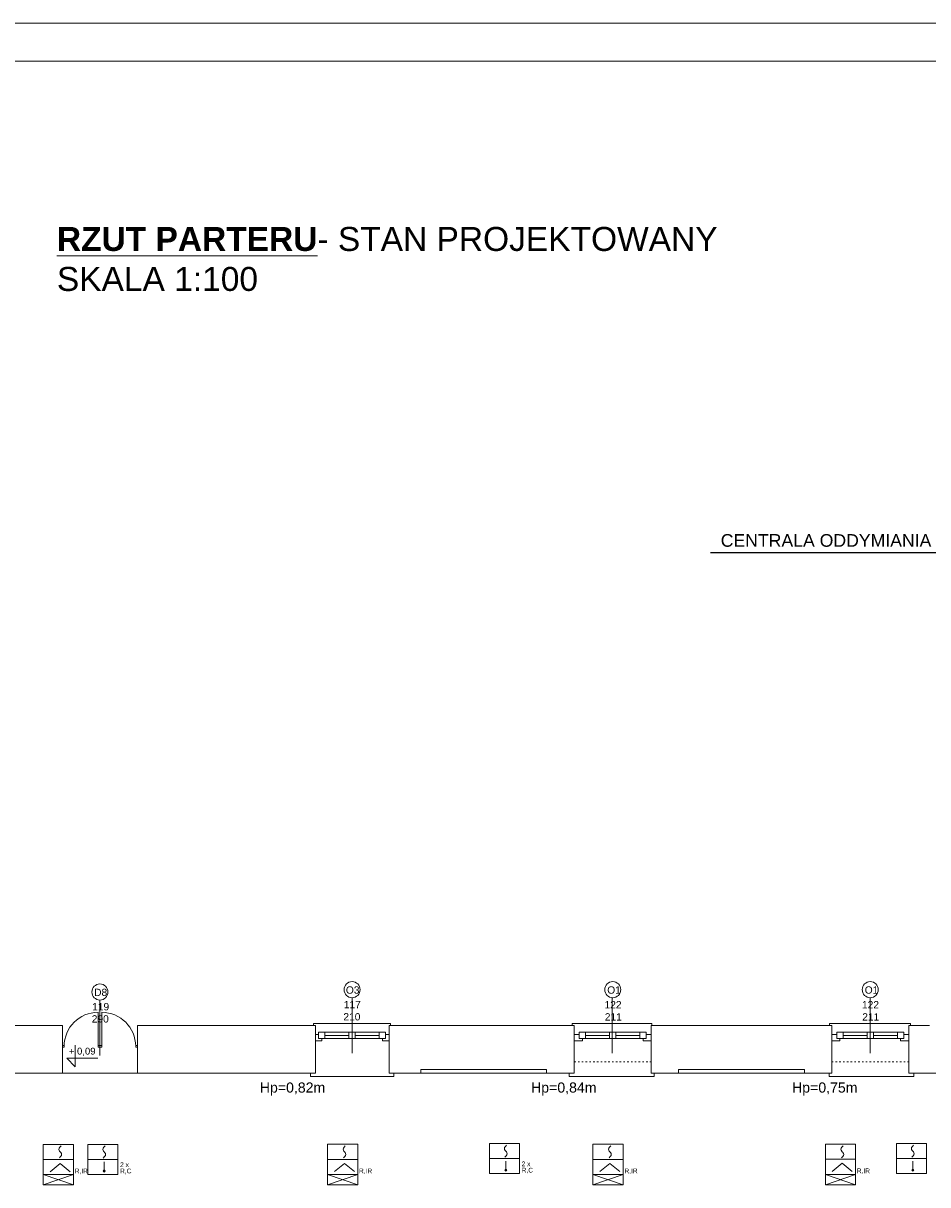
# Model space of a CAD drawing. Header units: centimetres. Extents: x 74437 to 92332, y -37016 to -3432.
# Tile 7 of 49: x 76563 to 77996, y -30092 to -28252. Entities that reach past the tile are written whole.
import ezdxf

# ---------------------------------------------------------------- set-up
doc = ezdxf.new("R2010")
doc.units = ezdxf.units.CM
doc.header["$LTSCALE"] = 0.02
doc.linetypes.add('ACAD_ISO03W100', pattern=[30, 12, -18])
doc.layers.get('0').update_dxf_attribs({"color": 8, "lineweight": 13})
doc.layers.add('_pk_opis legenda', color=7, linetype='Continuous')
for name, color, linetype, lineweight in [('_pk_tabelka', 7, 'Continuous', 15), ('Linia SSP', 7, 'Continuous', 35), ('LINIE PRZEKROJOWE', 8, 'Continuous', 13), ('OPISY', 8, 'Continuous', 13), ('stolarka', 8, 'Continuous', 13), ('WIDOK', 8, 'Continuous', 13)]:
    doc.layers.add(name, color=color, linetype=linetype, lineweight=lineweight)
doc.styles.add('ARCH. STANDARD', font='arial.ttf')
doc.styles.get("Standard").update_dxf_attribs({"font": 'arial.ttf', "height": 12})

# ---------------------------------------------------------------- blocks, each defined once
blk = doc.blocks.new('*U3')
at = {"layer": 'stolarka', "transparency": 33554684}
blk.add_lwpolyline([(5, 0), (5, 95)], dxfattribs=at)
for points in [[(0, 2.5), (0, -2.5), (5, -2.5), (5, 2.5)], [(100, -2.5), (105, -2.5), (105, 2.5), (100, 2.5)]]:
    blk.add_lwpolyline(points, close=True, dxfattribs=at)
blk.add_arc((5, 0), 95, 0, 90, dxfattribs=at)

msp = doc.modelspace()

# ---------------------------------------------------------------- hatches: boundary and pattern name
at = {"layer": 'Linia SSP', "lineweight": 5}
for points in [[(76693, -30070.1, 1), (76689.5, -30070.1, 1)], [(77329.3, -30068.8, 1), (77325.8, -30068.8, 1)], [(77974.2, -30068.8, 1), (77970.7, -30068.8, 1)]]:
    msp.add_hatch(color=256, dxfattribs=at).paths.add_polyline_path(points)

# ---------------------------------------------------------------- linework, layer by layer
for points in [[(77023, -29839.4), (77023, -29836.4), (77145, -29836.4), (77145, -29839.4)], [(77433, -29839.4), (77433, -29836.4), (77559.1, -29836.4), (77559.1, -29839.4)], [(77840.5, -29839.4), (77840.5, -29836.4), (77969, -29836.4), (77969, -29839.4)], [(76625, -29915.4), (76744, -29915.4)], [(77023, -29915.4), (77018, -29915.4), (77018, -29920.4), (77145, -29920.4), (77150, -29920.4), (77150, -29915.4)], [(77433, -29915.4), (77428, -29915.4), (77428, -29920.4), (77555, -29920.4), (77562.9, -29920.4), (77562.9, -29915.4)], [(77844, -29915.4), (77840.2, -29915.4), (77840.2, -29920.4), (77969, -29920.4), (77974, -29920.4), (77974, -29915.4)]]:
    msp.add_lwpolyline(points)
at = {"layer": '_pk_opis legenda'}
msp.add_line((77651.8, -29090.7), (78017.6, -29090.7), dxfattribs=at)
at = {"layer": '_pk_tabelka', "color": 7, "ltscale": 3}
for p, q in [((82865.7, -28252.2), (74455.7, -28252.2)), ((82805.7, -28312.2), (74705.7, -28312.2))]:
    msp.add_line(p, q, dxfattribs=at)
at = {"layer": 'Linia SSP', "linetype": 'Continuous', "lineweight": 5}
for p, q in [((76619.4, -30035.8), (76619.8, -30034.2)), ((76619.8, -30037.4), (76619.4, -30035.8)), ((76619.8, -30034.2), (76621, -30032.4)), ((76620.7, -30038.7), (76619.8, -30037.4)), ((76621, -30039.1), (76620.7, -30038.7)), ((76621, -30032.4), (76622.9, -30030.2)), ((76621.6, -30039.8), (76621, -30039.1)), ((76621.6, -30039.8), (76622.2, -30040.5)), ((76622.2, -30040.5), (76622.5, -30041)), ((76622.5, -30041), (76623.4, -30042.3)), ((76689.1, -30035.8), (76689.5, -30034.2)), ((76689.5, -30037.4), (76689.1, -30035.8)), ((76689.5, -30034.2), (76690.7, -30032.4)), ((76690.4, -30038.8), (76689.5, -30037.4)), ((76690.7, -30039.2), (76690.4, -30038.8)), ((76690.7, -30032.4), (76692.6, -30030.2)), ((76691.3, -30039.9), (76690.7, -30039.2)), ((76691.3, -30039.9), (76691.9, -30040.6)), ((76691.9, -30040.6), (76692.2, -30041.1)), ((76692.2, -30041.1), (76693.1, -30042.4)), ((77069.8, -30035.7), (77070.2, -30034.1)), ((77070.2, -30037.3), (77069.8, -30035.7)), ((77070.2, -30034.1), (77071.3, -30032.3)), ((77071, -30038.6), (77070.2, -30037.3)), ((77071.3, -30039.1), (77071, -30038.6)), ((77071.3, -30032.3), (77073.3, -30030.1)), ((77072, -30039.8), (77071.3, -30039.1)), ((77072, -30039.8), (77072.6, -30040.5)), ((77072.6, -30040.5), (77072.9, -30040.9)), ((77072.9, -30040.9), (77073.8, -30042.3)), ((77325.4, -30034.5), (77325.7, -30032.9)), ((77325.7, -30036.1), (77325.4, -30034.5)), ((77325.7, -30032.9), (77326.9, -30031.2)), ((77326.6, -30037.5), (77325.7, -30036.1)), ((77326.9, -30037.9), (77326.6, -30037.5)), ((77326.9, -30031.2), (77328.9, -30029)), ((77327.5, -30038.6), (77326.9, -30037.9)), ((77327.5, -30038.6), (77328.2, -30039.3)), ((77328.2, -30039.3), (77328.5, -30039.8)), ((77328.5, -30039.8), (77329.3, -30041.1)), ((77329.3, -30041.1), (77329.7, -30042.7)), ((77490.4, -30035.7), (77490.8, -30034.1)), ((77490.8, -30037.3), (77490.4, -30035.7)), ((77490.8, -30034.1), (77491.9, -30032.3)), ((77491.6, -30038.6), (77490.8, -30037.3)), ((77491.9, -30039.1), (77491.6, -30038.6)), ((77491.9, -30032.3), (77493.9, -30030.1)), ((77492.6, -30039.8), (77491.9, -30039.1)), ((77492.6, -30039.8), (77493.2, -30040.4)), ((77493.2, -30040.4), (77493.5, -30040.9)), ((77493.5, -30040.9), (77494.3, -30042.2)), ((77858.6, -30035.6), (77859, -30034)), ((77859, -30037.2), (77858.6, -30035.6)), ((77859, -30034), (77860.1, -30032.2)), ((77859.8, -30038.6), (77859, -30037.2)), ((77860.1, -30039), (77859.8, -30038.6)), ((77860.1, -30032.2), (77862.1, -30030)), ((77860.8, -30039.7), (77860.1, -30039)), ((77860.8, -30039.7), (77861.4, -30040.4)), ((77861.4, -30040.4), (77861.7, -30040.9)), ((77861.7, -30040.9), (77862.6, -30042.2)), ((77970.3, -30034.5), (77970.6, -30032.9)), ((77970.6, -30036.1), (77970.3, -30034.5)), ((77970.6, -30032.9), (77971.8, -30031.2)), ((77971.5, -30037.5), (77970.6, -30036.1)), ((77971.8, -30037.9), (77971.5, -30037.5)), ((77971.8, -30031.2), (77973.8, -30029)), ((77972.4, -30038.6), (77971.8, -30037.9)), ((77972.4, -30038.6), (77973.1, -30039.3)), ((77973.1, -30039.3), (77973.4, -30039.8)), ((77973.4, -30039.8), (77974.2, -30041.1)), ((77974.2, -30041.1), (77974.6, -30042.7)), ((76622.2, -30047.3), (76620.3, -30049.5)), ((76623.4, -30045.5), (76622.2, -30047.3)), ((76623.4, -30042.3), (76623.8, -30043.9)), ((76623.8, -30043.9), (76623.4, -30045.5)), ((76691.9, -30047.4), (76689.9, -30049.6)), ((76693.1, -30045.6), (76691.9, -30047.4)), ((76693.1, -30042.4), (76693.5, -30044)), ((76693.5, -30044), (76693.1, -30045.6)), ((77072.6, -30047.3), (77070.6, -30049.5)), ((77073.8, -30045.5), (77072.6, -30047.3)), ((77073.8, -30042.3), (77074.1, -30043.9)), ((77074.1, -30043.9), (77073.8, -30045.5)), ((77328.2, -30046.1), (77326.2, -30048.3)), ((77329.3, -30044.3), (77328.2, -30046.1)), ((77329.7, -30042.7), (77329.3, -30044.3)), ((77493.2, -30047.2), (77491.2, -30049.4)), ((77494.3, -30045.4), (77493.2, -30047.2)), ((77494.3, -30042.2), (77494.7, -30043.8)), ((77494.7, -30043.8), (77494.3, -30045.4)), ((77861.4, -30047.2), (77859.4, -30049.4)), ((77862.6, -30045.4), (77861.4, -30047.2)), ((77862.6, -30042.2), (77863, -30043.8)), ((77863, -30043.8), (77862.6, -30045.4)), ((77973.1, -30046.1), (77971.1, -30048.3)), ((77974.2, -30044.3), (77973.1, -30046.1)), ((77974.6, -30042.7), (77974.2, -30044.3))]:
    msp.add_line(p, q, dxfattribs=at)
at = {"layer": 'Linia SSP', "lineweight": 5}
for p, q in [((76594.8, -30051.7), (76642.5, -30051.7)), ((76621.6, -30058.1), (76605.8, -30071.2)), ((76637.5, -30071.2), (76621.6, -30058.1)), ((76665.4, -30051.7), (76713.1, -30051.7)), ((76691.3, -30055.6), (76691.3, -30070.1)), ((77045.1, -30051.7), (77092.9, -30051.7)), ((77072, -30058), (77056.1, -30071.1)), ((77087.8, -30071.1), (77072, -30058)), ((77301.7, -30050.5), (77349.4, -30050.5)), ((77327.6, -30054.3), (77327.6, -30068.8)), ((77465.7, -30051.7), (77513.5, -30051.7)), ((77492.6, -30058), (77476.7, -30071.1)), ((77508.4, -30071.1), (77492.6, -30058)), ((77833.9, -30051.6), (77881.7, -30051.6)), ((77860.8, -30057.9), (77844.9, -30071)), ((77876.6, -30071), (77860.8, -30057.9)), ((77946.6, -30050.5), (77994.3, -30050.5)), ((77972.5, -30054.3), (77972.5, -30068.8)), ((76594.8, -30091.9), (76642.5, -30075.6)), ((76594.8, -30075.6), (76642.5, -30091.9)), ((77045.1, -30091.9), (77092.9, -30075.6)), ((77045.1, -30075.6), (77092.9, -30091.9)), ((77465.7, -30091.8), (77513.5, -30075.5)), ((77465.7, -30075.5), (77513.5, -30091.8)), ((77833.9, -30091.8), (77881.7, -30075.5)), ((77833.9, -30075.5), (77881.7, -30091.8))]:
    msp.add_line(p, q, dxfattribs=at)
for points in [[(76594.8, -30027.9), (76642.5, -30027.9), (76642.5, -30075.6), (76594.8, -30075.6)], [(76665.4, -30027.9), (76713.1, -30027.9), (76713.1, -30075.6), (76665.4, -30075.6)], [(77045.1, -30027.8), (77092.9, -30027.8), (77092.9, -30075.6), (77045.1, -30075.6)], [(77301.7, -30026.6), (77349.4, -30026.6), (77349.4, -30074.3), (77301.7, -30074.3)], [(77465.7, -30027.8), (77513.5, -30027.8), (77513.5, -30075.5), (77465.7, -30075.5)], [(77833.9, -30027.7), (77881.7, -30027.7), (77881.7, -30075.5), (77833.9, -30075.5)], [(77946.6, -30026.6), (77994.3, -30026.6), (77994.3, -30074.3), (77946.6, -30074.3)], [(76594.8, -30091.9), (76594.8, -30075.6), (76642.5, -30075.6), (76642.5, -30091.9)], [(77045.1, -30091.9), (77045.1, -30075.6), (77092.9, -30075.6), (77092.9, -30091.9)], [(77465.7, -30091.8), (77465.7, -30075.5), (77513.5, -30075.5), (77513.5, -30091.8)], [(77833.9, -30091.8), (77833.9, -30075.5), (77881.7, -30075.5), (77881.7, -30091.8)]]:
    msp.add_lwpolyline(points, close=True, dxfattribs=at)
for centre in [(76691.3, -30070.1), (77327.6, -30068.8), (77972.5, -30068.8)]:
    msp.add_circle(centre, 1.75, dxfattribs=at)
at = {"layer": 'LINIE PRZEKROJOWE'}
for points in [[(76625, -29839.4), (76548.1, -29839.4), (76527.4, -29829)], [(76625, -29915.4), (76625, -29839.4)], [(76744, -29915.4), (76744, -29839.4)], [(77026, -29839.4), (76744, -29839.4)], [(77026, -29915.4), (77026, -29839.4)], [(77143, -29915.4), (77143, -29839.4)], [(77436, -29839.4), (77143, -29839.4)], [(77436, -29915.4), (77436, -29839.4)], [(77601, -29915.4), (77558, -29915.4), (77558, -29839.4)], [(77844, -29839.4), (77558, -29839.4)], [(77844, -29915.4), (77844, -29839.4)], [(78075, -29915.4), (77966, -29915.4), (77966, -29839.4)], [(77999, -29839.4), (77966, -29839.4)], [(78390, -29917), (78294, -29917), (78294, -29879.4), (78079, -29879.4), (78079, -29915.4), (77966, -29915.4), (77966, -29853.9)], [(77436, -29915.4), (77392, -29915.4), (77392, -29909.4), (77297, -29909.4), (77297, -29909.4), (77277, -29909.4), (77277, -29909.4), (77193, -29909.4), (77193, -29915.4)], [(77436, -29915.4), (77392, -29915.4), (77392, -29909.4), (77193, -29909.4), (77193, -29915.4)], [(77844, -29915.4), (77801, -29915.4), (77801, -29909.4), (77601, -29909.4), (77601, -29915.4)], [(77844, -29915.4), (77801, -29915.4), (77801, -29909.4), (77601, -29909.4), (77601, -29915.4)], [(76625, -29915.4), (76530, -29915.4)], [(77026, -29915.4), (76970, -29915.4), (76970, -29915.4), (76788, -29915.4), (76788, -29915.4), (76744, -29915.4)], [(77026, -29915.4), (76970, -29915.4), (76970, -29915.4), (76788, -29915.4), (76788, -29915.4), (76783, -29915.4)], [(77193, -29915.4), (77143, -29915.4)], [(77436, -29915.4), (77392, -29915.4)], [(77844, -29915.4), (77808.4, -29915.4)]]:
    msp.add_lwpolyline(points, dxfattribs=at)
at = {"layer": 'OPISY'}
for p, q in [((76645.5, -29870.6), (76645.5, -29904.9)), ((76645.5, -29904.9), (76632, -29891.4)), ((76632, -29891.4), (76681.2, -29891.4))]:
    msp.add_line(p, q, dxfattribs=at)
for points in [[(76684.5, -29799.3), (76684.5, -29887.4)], [(77084, -29795.6), (77084, -29883.7)], [(77496.2, -29795.6), (77496.2, -29883.7)], [(77905, -29795.6), (77905, -29883.7)]]:
    msp.add_lwpolyline(points, dxfattribs=at)
for centre in [(76684.5, -29786.6), (77084, -29782.9), (77497, -29782.9), (77905, -29782.9)]:
    msp.add_circle(centre, 12.7, dxfattribs=at)
at = {"layer": 'stolarka'}
for points in [[(77036, -29860.4), (77036, -29864), (77026, -29864), (77026, -29854), (77031, -29854)], [(77031, -29850.4), (77135, -29850.4)], [(77041, -29855.4), (77079, -29855.4)], [(77089, -29855.4), (77127, -29855.4)], [(77137, -29854), (77143, -29854), (77143, -29864), (77132, -29864), (77132, -29860.4)], [(77449, -29860.4), (77449, -29864), (77436, -29864), (77436, -29854), (77444, -29854)], [(77444, -29850.4), (77548, -29850.4)], [(77454, -29855.4), (77492, -29855.4)], [(77502, -29855.4), (77540, -29855.4)], [(77550, -29854), (77558, -29854), (77558, -29864), (77545, -29864), (77545, -29860.4)], [(77857, -29860.4), (77857, -29864), (77844, -29864), (77844, -29854), (77852, -29854)], [(77852, -29850.4), (77956, -29850.4)], [(77862, -29855.4), (77900, -29855.4)], [(77910, -29855.4), (77948, -29855.4)], [(77958, -29854), (77966, -29854), (77966, -29864), (77953, -29864), (77953, -29860.4)], [(77031, -29860.4), (77137, -29860.4)], [(77444, -29860.4), (77550, -29860.4)], [(77852, -29860.4), (77958, -29860.4)]]:
    msp.add_lwpolyline(points, dxfattribs=at)
for points in [[(77031, -29850.4), (77041, -29850.4), (77041, -29860.4), (77031, -29860.4)], [(77079, -29850.4), (77089, -29850.4), (77089, -29860.4), (77079, -29860.4)], [(77127, -29850.4), (77137, -29850.4), (77137, -29860.4), (77127, -29860.4)], [(77444, -29850.4), (77454, -29850.4), (77454, -29860.4), (77444, -29860.4)], [(77492, -29850.4), (77502, -29850.4), (77502, -29860.4), (77492, -29860.4)], [(77540, -29850.4), (77550, -29850.4), (77550, -29860.4), (77540, -29860.4)], [(77852, -29850.4), (77862, -29850.4), (77862, -29860.4), (77852, -29860.4)], [(77900, -29850.4), (77910, -29850.4), (77910, -29860.4), (77900, -29860.4)], [(77948, -29850.4), (77958, -29850.4), (77958, -29860.4), (77948, -29860.4)]]:
    msp.add_lwpolyline(points, close=True, dxfattribs=at)
at = {"layer": 'WIDOK', "linetype": 'ACAD_ISO03W100', "ltscale": 10}
for points in [[(77436, -29897.4), (77558, -29897.4)], [(77844, -29897.4), (77966, -29897.4)]]:
    msp.add_lwpolyline(points, dxfattribs=at)
at = {"layer": 'WIDOK'}
for points in [[(77191, -29915.4), (77392, -29915.4)], [(77601, -29915.4), (77801, -29915.4)]]:
    msp.add_lwpolyline(points, dxfattribs=at)

# ---------------------------------------------------------------- block references
at = {"layer": 'stolarka', "transparency": 33554684, "yscale": 0.5666666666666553, "zscale": 0.5666666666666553}
for xscale in [-0.5666666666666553, 0.5666666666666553]:
    msp.add_blockref('*U3', (76684.5, -29872.6), dxfattribs=dict(at, xscale=xscale))

# ---------------------------------------------------------------- texts
at = {"insert": (76616.3, -28574.9), "char_height": 38, "width": 2031.92, "attachment_point": 1, "style": 'ARCH. STANDARD'}
msp.add_mtext('{\\fArial|b1|i0|c238|p34;\\L\\C256;RZUT\\fArial|b1|i0|c0|p34; \\fArial|b1|i0|c238|p34;PARTERU\\fArial|b0|i0|c238|p34;\\l- STAN PROJEKTOWANY\\PSK\\fArial|b0|i0|c0|p34;A\\fArial|b0|i0|c238|p34;L\\fArial|b0|i0|c0|p34;A \\fArial|b0|i0|c238|p34;1:100}', dxfattribs=at)
at = {"layer": 'Linia SSP', "lineweight": 5}
for s, height, p in [('CENTRALA ODDYMIANIA', 20, (77668.1, -29081.4)), ('2 x', 7.46, (76716.5, -30063.8)), ('2 x', 7.46, (77352.7, -30062.5)), ('R,IR', 7.46, (76644.6, -30073.8)), ('R,C', 7.46, (76716.5, -30073.8)), ('R,IR', 7.46, (77095, -30073.7)), ('R,C', 7.46, (77352.7, -30072.5)), ('R,IR', 7.46, (77515.6, -30073.7)), ('R,IR', 7.46, (77883.8, -30073.6))]:
    msp.add_text(s, height=height, dxfattribs=at).set_placement(p)
at = {"layer": 'OPISY', "ltscale": 0.15}
for s, p in [('Hp=0,82m', (76937.8, -29945.9)), ('Hp=0,84m', (77367.6, -29945.9)), ('Hp=0,75m', (77781.1, -29945.9))]:
    msp.add_text(s, height=16, dxfattribs=at).set_placement(p)
at = {"layer": 'OPISY'}
for s, insert, char_height, width, attachment_point in [('\\pi-2.9403;D8', (76678.3, -29793.1), 11.574, 12.831, 7), ('\\pi-3.6114;O3', (77077.8, -29789.4), 11.574, 12.831, 7), ('\\pi-2.4943;O1', (77490.8, -29789.4), 11.574, 12.831, 7), ('\\pi-2.4943;O1', (77898.8, -29789.4), 11.574, 12.831, 7), ('{\\fArial|b0|i0|c238|p34;+ 0,09}', (76635.2, -29874.9), 10.8, 58.572, 1)]:
    msp.add_mtext(s, dxfattribs=dict(at, insert=insert, char_height=char_height, width=width, attachment_point=attachment_point))
at = {"layer": 'stolarka', "char_height": 11.574, "width": 12.831}
for s, insert, attachment_point in [('\\pi-5.8259;117\\P\\pi-6.4496;210', (77076.7, -29831.8), 7), ('\\pi-5.7667;122\\P\\pi-5.3522;211', (77489.8, -29831.8), 7), ('\\pi-5.7667;122\\P\\pi-5.3522;211', (77897.7, -29831.8), 7), ('\\pi-5.8378;119\\P\\pi-6.4496;290', (76678, -29804.1), 1)]:
    msp.add_mtext(s, dxfattribs=dict(at, insert=insert, attachment_point=attachment_point))

doc.saveas('drawing.dxf')
